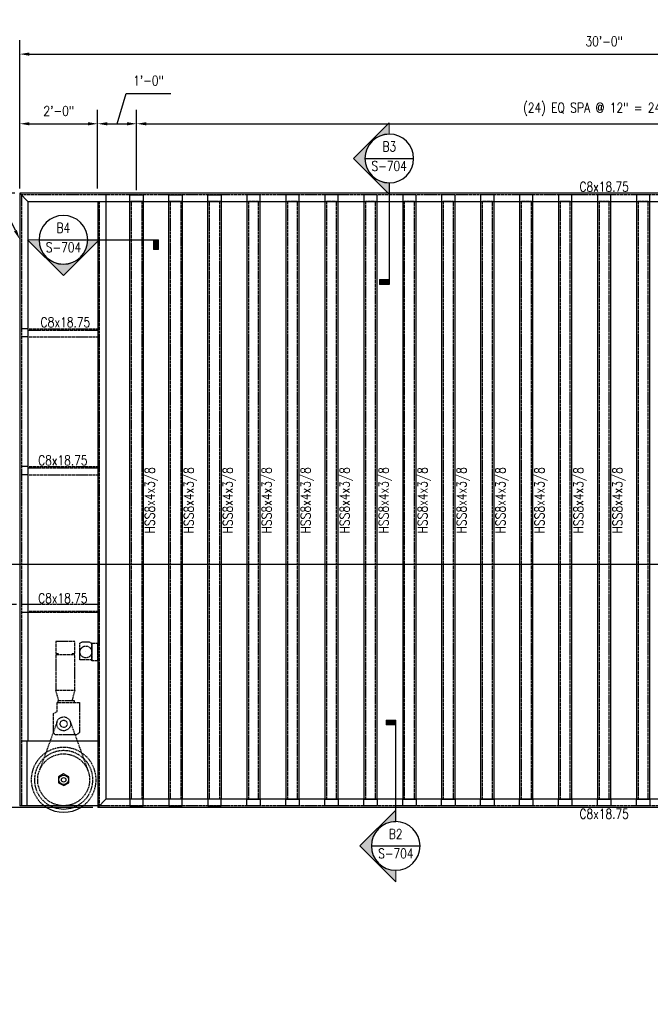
# Model space of a CAD drawing. Header units: inches. Extents: x -19349 to 116849, y 0 to 502.
# Tile 2 of 5: x 292 to 486, y 0 to 303. Entities that reach past the tile are written whole.
import ezdxf
from ezdxf import colors
from ezdxf.entities.mleader import LeaderData, LeaderLine
from ezdxf.enums import TextEntityAlignment as Align
from ezdxf.math import Vec2, Vec3

# ---------------------------------------------------------------- set-up
doc = ezdxf.new("R2010")
doc.units = ezdxf.units.IN
doc.header["$MEASUREMENT"] = 0
doc.linetypes.add('HIDDEN', pattern=[0.375, 0.25, -0.125])
doc.linetypes.add('HIDDEN2', pattern=[0.1875, 0.125, -0.0625])
for name, color, linetype in [('S-ANNO-DIMS', 1, 'Continuous'), ('S-ANNO-TEXT', 2, 'Continuous'), ('S-DETL-XLIT', 1, 'Continuous')]:
    doc.layers.add(name, color=color, linetype=linetype)
doc.layers.add('S-ANNO-SYMB', color=2, linetype='Continuous', lineweight=25)
doc.styles.add('Annotative', font='romans.shx', dxfattribs={"width": 0.8, "height": 0.125})
doc.styles.add('HDRSTD', font='romans.shx', dxfattribs={"height": 3})
doc.dimstyles.new('Annotative', dxfattribs={"dimscale": 0, "dimtxt": 0.125, "dimasz": 0.125, "dimexe": 0.179688, "dimexo": 0.0625, "dimgap": 0.09, "dimtad": 1, "dimdec": 3, "dimzin": 3, "dimdsep": 46, "dimlunit": 4, "dimtxsty": 'Annotative', "dimcen": 0.09, "dimclrt": 2, "dimazin": 2, "dimtfac": 1, "dimtdec": 3, "dimtmove": 1, "dimatfit": 3, "dimfxl": 1, "dimtfill": 1, "dimfrac": 2, "dimtolj": 1, "dimtzin": 0, "dimarcsym": 0})

# ---------------------------------------------------------------- blocks, each defined once
blk = doc.blocks.new('*D29')
at = {"layer": 'S-ANNO-DIMS', "color": 0, "lineweight": -2, "transparency": 16777216}
for p, q in [((290.29, 249.95), (238.25, 249.95)), ((242.57, 63.7), (242.57, 246.95)), ((314.29, 60.7), (238.25, 60.7))]:
    blk.add_line(p, q, dxfattribs=at)
at = {"layer": 'S-ANNO-DIMS', "color": 0, "transparency": 16777216}
for points in [[(242.07, 246.95), (243.07, 246.95), (242.57, 249.95)], [(242.07, 63.7), (243.07, 63.7), (242.57, 60.7)]]:
    blk.add_solid(points, dxfattribs=at)
at = {"layer": 'S-ANNO-DIMS', "color": 2, "transparency": 16777216, "insert": (238.12, 155.32), "char_height": 3, "attachment_point": 5, "rotation": 90, "style": 'Annotative', "bg_fill": 3, "box_fill_scale": 1.25, "bg_fill_color": 256, "bg_fill_true_color": 13158600, "bg_fill_transparency": 0}
blk.add_mtext('\\A1;15\'-9 1/4"', dxfattribs=at)
blk = doc.blocks.new('*D30')
at = {"layer": 'S-ANNO-DIMS', "color": 0, "lineweight": -2, "transparency": 16777216}
for p, q in [((291.79, 251.45), (291.79, 297.14)), ((651.79, 251.45), (651.79, 297.14)), ((294.79, 292.83), (648.79, 292.83))]:
    blk.add_line(p, q, dxfattribs=at)
at = {"layer": 'S-ANNO-DIMS', "color": 0, "transparency": 16777216}
for points in [[(294.79, 293.33), (294.79, 292.33), (291.79, 292.83)], [(648.79, 293.33), (648.79, 292.33), (651.79, 292.83)]]:
    blk.add_solid(points, dxfattribs=at)
at = {"layer": 'S-ANNO-DIMS', "color": 2, "transparency": 16777216, "insert": (471.79, 296.78), "char_height": 3, "attachment_point": 5, "style": 'Annotative', "bg_fill": 3, "box_fill_scale": 1.25, "bg_fill_color": 256, "bg_fill_true_color": 13158600, "bg_fill_transparency": 0}
blk.add_mtext('\\A1;30\'-0"', dxfattribs=at)
blk = doc.blocks.new('*D31')
at = {"layer": 'S-ANNO-DIMS', "color": 0, "lineweight": -2, "transparency": 16777216}
for p, q in [((327.79, 250.95), (327.79, 275.68)), ((615.79, 248.95), (615.79, 275.68)), ((330.79, 271.37), (612.79, 271.37))]:
    blk.add_line(p, q, dxfattribs=at)
at = {"layer": 'S-ANNO-DIMS', "color": 0, "transparency": 16777216}
for points in [[(330.79, 271.87), (330.79, 270.87), (327.79, 271.37)], [(612.79, 271.87), (612.79, 270.87), (615.79, 271.37)]]:
    blk.add_solid(points, dxfattribs=at)
at = {"layer": 'S-ANNO-DIMS', "color": 2, "transparency": 16777216, "insert": (471.79, 275.82), "char_height": 3, "attachment_point": 5, "style": 'Annotative', "bg_fill": 3, "box_fill_scale": 1.25, "bg_fill_color": 256, "bg_fill_true_color": 13158600, "bg_fill_transparency": 0}
blk.add_mtext('\\A1;(24) EQ SPA @ 12" = 24\'-0"', dxfattribs=at)
blk = doc.blocks.new('*U9')
at = {"layer": 'S-ANNO-SYMB'}
blk.add_line((-0.312, 0), (-18.667, 0), dxfattribs=at)
at = {"layer": 'S-ANNO-TEXT', "style": 'HDRSTD'}
for tag, p in [('DET_NO', (0, 0.091)), ('REFSHT', (0, -0.096))]:
    blk.add_attdef(tag, text='', height=0.1, dxfattribs=at).set_placement(p, align=Align.MIDDLE_CENTER)
blk = doc.blocks.new('ELEVARROW')
at = {"lineweight": 9}
h = blk.add_hatch(color=256, dxfattribs=at)
edge = h.paths.add_edge_path(flags=0)
edge.add_line((0.46, 0), (0.312, 0))
edge.add_arc((0, 0), 0.312, 360, 540)
edge.add_line((-0.313, 0), (-0.46, 0))
edge.add_line((-0.46, 0), (0, 0.46))
edge.add_line((0, 0.46), (0.46, 0))
at = {"lineweight": 13}
blk.add_lwpolyline([(-0.46, 0), (-0.312, 0, -1), (0.312, 0), (0.46, 0), (0, 0.46)], format="xyb", close=True, dxfattribs=at)
blk = doc.blocks.new('Sectrinew')
at = {"lineweight": 9}
blk.add_hatch(color=256, dxfattribs=at).paths.add_polyline_path([(0, 0.125), (0, 0), (-0.0625, 0), (-0.0625, 0.125)], flags=0)
for p, q in [((0, 0.125), (-0.0625, 0.125)), ((-0.0625, 0.125), (-0.0625, 0)), ((-0.0625, 0), (0, 0)), ((0, 0), (0, 0.125))]:
    blk.add_line(p, q, dxfattribs=at)
blk = doc.blocks.new('*U10')
at = {"layer": 'S-ANNO-SYMB'}
for p, q in [((-0.312, 0), (0.312, 0)), ((0, -0.312), (0, -1.616))]:
    blk.add_line(p, q, dxfattribs=at)
blk.add_ellipse((0, 0), major_axis=(-0.221, 0.221), ratio=1, start_param=5.497787, end_param=11.780972, dxfattribs=at)
at = {"layer": 'S-ANNO-SYMB', "zscale": 0.03125, "rotation": 89.99999999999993}
blk.add_blockref('ELEVARROW', (0, 0), dxfattribs=at)
at = {"layer": 'S-ANNO-SYMB', "xscale": -1, "zscale": 0.03125, "rotation": 90}
blk.add_blockref('Sectrinew', (0, -1.616), dxfattribs=at)
at = {"layer": 'S-ANNO-TEXT', "style": 'HDRSTD'}
for tag, p in [('DET_NO', (0, 0.091)), ('REFSHT', (0, -0.096))]:
    blk.add_attdef(tag, text='', height=0.1, dxfattribs=at).set_placement(p, align=Align.MIDDLE_CENTER)
blk = doc.blocks.new('*U11')
at = {"layer": 'S-ANNO-SYMB'}
for p, q in [((0, 0.312), (0, 1.616)), ((-0.312, 0), (0.312, 0))]:
    blk.add_line(p, q, dxfattribs=at)
blk.add_ellipse((0, 0), major_axis=(-0.221, 0.221), ratio=1, start_param=5.497787, end_param=11.780972, dxfattribs=at)
at = {"layer": 'S-ANNO-SYMB', "zscale": 0.03125}
for name, p, rotation in [('Sectrinew', (0, 1.616), 89.99999999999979), ('ELEVARROW', (0, 0), 89.99999999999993)]:
    blk.add_blockref(name, p, dxfattribs=dict(at, rotation=rotation))
at = {"layer": 'S-ANNO-TEXT', "style": 'HDRSTD'}
for tag, p in [('DET_NO', (0, 0.091)), ('REFSHT', (0, -0.096))]:
    blk.add_attdef(tag, text='', height=0.1, dxfattribs=at).set_placement(p, align=Align.MIDDLE_CENTER)
blk = doc.blocks.new('*D28')
at = {"layer": 'S-ANNO-DIMS', "color": 0, "lineweight": -2, "transparency": 16777216}
for p, q in [((321.79, 271.37), (324.59, 280.71)), ((324.59, 280.71), (338.29, 280.71)), ((315.79, 251.45), (315.79, 275.68)), ((327.79, 250.95), (327.79, 275.68)), ((318.79, 271.37), (324.79, 271.37))]:
    blk.add_line(p, q, dxfattribs=at)
at = {"layer": 'S-ANNO-DIMS', "color": 0, "transparency": 16777216}
for points in [[(318.79, 271.87), (318.79, 270.87), (315.79, 271.37)], [(324.79, 271.87), (324.79, 270.87), (327.79, 271.37)]]:
    blk.add_solid(points, dxfattribs=at)
at = {"layer": 'S-ANNO-DIMS', "color": 2, "transparency": 16777216, "insert": (331.44, 284.66), "char_height": 3, "attachment_point": 5, "style": 'Annotative', "bg_fill": 3, "box_fill_scale": 1.25, "bg_fill_color": 256, "bg_fill_true_color": 13158600, "bg_fill_transparency": 0}
blk.add_mtext('\\A1;1\'-0"', dxfattribs=at)
blk = doc.blocks.new('*D16')
at = {"layer": 'S-ANNO-DIMS', "color": 0, "lineweight": -2, "transparency": 16777216}
for p, q in [((291.79, 251.45), (291.79, 275.68)), ((315.79, 251.45), (315.79, 275.68)), ((294.79, 271.37), (312.79, 271.37))]:
    blk.add_line(p, q, dxfattribs=at)
at = {"layer": 'S-ANNO-DIMS', "color": 0, "transparency": 16777216}
for points in [[(294.79, 271.87), (294.79, 270.87), (291.79, 271.37)], [(312.79, 271.87), (312.79, 270.87), (315.79, 271.37)]]:
    blk.add_solid(points, dxfattribs=at)
at = {"layer": 'S-ANNO-DIMS', "color": 2, "transparency": 16777216, "insert": (303.79, 275.32), "char_height": 3, "attachment_point": 5, "style": 'Annotative', "bg_fill": 3, "box_fill_scale": 1.25, "bg_fill_color": 256, "bg_fill_true_color": 13158600, "bg_fill_transparency": 0}
blk.add_mtext('\\A1;2\'-0"', dxfattribs=at)
blk = doc.blocks.new('*D20')
at = {"layer": 'S-ANNO-DIMS', "color": 0, "lineweight": -2, "transparency": 16777216}
for p, q in [((290.29, 249.95), (261.59, 249.95)), ((265.9, 126.2), (265.9, 246.95)), ((290.79, 123.2), (261.59, 123.2))]:
    blk.add_line(p, q, dxfattribs=at)
at = {"layer": 'S-ANNO-DIMS', "color": 0, "transparency": 16777216}
for points in [[(265.4, 246.95), (266.4, 246.95), (265.9, 249.95)], [(265.4, 126.2), (266.4, 126.2), (265.9, 123.2)]]:
    blk.add_solid(points, dxfattribs=at)
at = {"layer": 'S-ANNO-DIMS', "color": 2, "transparency": 16777216, "insert": (261.45, 186.57), "char_height": 3, "attachment_point": 5, "rotation": 90, "style": 'Annotative', "bg_fill": 3, "box_fill_scale": 1.25, "bg_fill_color": 256, "bg_fill_true_color": 13158600, "bg_fill_transparency": 0}
blk.add_mtext('\\A1;(3) EQ SPA @ 3\'-6 1/4" = 10\'-6 3/4"', dxfattribs=at)
blk = doc.blocks.new('*U32')
at = {"layer": 'S-ANNO-SYMB'}
for p, q in [((-0.312, 0), (0.312, 0)), ((0.312, 0), (1.22, 0))]:
    blk.add_line(p, q, dxfattribs=at)
blk.add_ellipse((0, 0), major_axis=(-0.221, -0.221), ratio=1, start_param=5.497787, end_param=11.780972, dxfattribs=at)
at = {"layer": 'S-ANNO-SYMB', "zscale": 0.03125, "rotation": 179.9999999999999}
blk.add_blockref('ELEVARROW', (0, 0), dxfattribs=at)
at = {"layer": 'S-ANNO-SYMB', "xscale": -1, "zscale": 0.03125, "rotation": 180}
blk.add_blockref('Sectrinew', (1.22, 0), dxfattribs=at)
at = {"layer": 'S-ANNO-TEXT', "style": 'HDRSTD'}
for tag, p in [('DET_NO', (0, 0.091)), ('REFSHT', (0, -0.096))]:
    blk.add_attdef(tag, text='', height=0.1, dxfattribs=at).set_placement(p, align=Align.MIDDLE_CENTER)

msp = doc.modelspace()

# ---------------------------------------------------------------- linework, layer by layer
at = {"layer": 'S-DETL-XLIT'}
for p, q in [((651.7926, 249.948), (291.7926, 249.948)), ((318.2926, 249.448), (318.2926, 63.198)), ((625.2926, 63.198), (318.2847, 63.198)), ((625.2926, 63.198), (318.2847, 63.198))]:
    msp.add_line(p, q, dxfattribs=at)
at = {"layer": 'S-DETL-XLIT', "linetype": 'HIDDEN'}
msp.add_line((316.2926, 247.448), (316.2926, 61.206), dxfattribs=at)
at = {"layer": 'S-DETL-XLIT', "linetype": 'HIDDEN2', "ltscale": 0.5}
for points in [[(325.7301, 61.198), (329.8551, 61.198), (329.8551, 63.198), (325.7301, 63.198)], [(337.7301, 61.198), (341.8551, 61.198), (341.8551, 63.198), (337.7301, 63.198)], [(349.7301, 61.198), (353.8551, 61.198), (353.8551, 63.198), (349.7301, 63.198)], [(365.8551, 61.198), (361.7301, 61.198), (361.7301, 63.198), (365.8551, 63.198)], [(377.8551, 61.198), (373.7301, 61.198), (373.7301, 63.198), (377.8551, 63.198)], [(389.8551, 61.198), (385.7301, 61.198), (385.7301, 63.198), (389.8551, 63.198)], [(401.8551, 61.198), (397.7301, 61.198), (397.7301, 63.198), (401.8551, 63.198)], [(413.8551, 61.198), (409.7301, 61.198), (409.7301, 63.198), (413.8551, 63.198)], [(425.8551, 61.198), (421.7301, 61.198), (421.7301, 63.198), (425.8551, 63.198)], [(437.8551, 61.198), (433.7301, 61.198), (433.7301, 63.198), (437.8551, 63.198)], [(449.8551, 61.198), (445.7301, 61.198), (445.7301, 63.198), (449.8551, 63.198)], [(461.8551, 61.198), (457.7301, 61.198), (457.7301, 63.198), (461.8551, 63.198)], [(473.8551, 61.198), (469.7301, 61.198), (469.7301, 63.198), (473.8551, 63.198)], [(485.8551, 61.198), (481.7301, 61.198), (481.7301, 63.198), (485.8551, 63.198)]]:
    msp.add_lwpolyline(points, close=True, dxfattribs=at)

# ---------------------------------------------------------------- block references
at = {"layer": 'S-ANNO-SYMB'}
ref = msp.add_blockref('*U11', (407.5894, 48.7954), dxfattribs=dict(at, xscale=24, yscale=24, zscale=24))
ref.add_attrib('REFSHT', 'S-704', dxfattribs={"layer": '0', "color": 1, "height": 3, "style": 'Annotative', "width": 0.800781}).set_placement((407.5894, 46.4877), align=Align.MIDDLE_CENTER)
ref.add_attrib('DET_NO', 'B2', dxfattribs={"layer": '0', "color": 1, "height": 3, "style": 'Annotative', "width": 0.800781}).set_placement((407.5894, 50.9859), align=Align.CENTER)

# ---------------------------------------------------------------- texts
at = {"layer": 'S-ANNO-TEXT', "linetype": 'Continuous', "lineweight": 0, "char_height": 3, "width": 531, "attachment_point": 2, "rotation": 90, "style": 'Annotative'}
for insert in [(330.3551, 155.323), (342.3551, 155.323), (354.3551, 155.323), (366.3551, 155.323), (378.3551, 155.323), (390.3551, 155.323), (402.3551, 155.323), (414.3551, 155.323), (426.3551, 155.323), (438.3551, 155.323), (450.3551, 155.323), (462.3551, 155.323), (474.3551, 155.323)]:
    msp.add_mtext('HSS8x4x3/8', dxfattribs=dict(at, insert=insert))
at = {"layer": 'S-ANNO-TEXT', "linetype": 'Continuous', "lineweight": 0, "insert": (471.7887, 60.198), "char_height": 3, "width": 531, "attachment_point": 2, "style": 'Annotative'}
msp.add_mtext('C8x18.75', dxfattribs=at)

# ---------------------------------------------------------------- leaders
at = {"layer": 'S-ANNO-TEXT', "linetype": 'Continuous', "lineweight": 0}
ml = msp.add_multileader_mtext('Standard', dxfattribs=at)
ml.set_content('NOTE: 1. DOOR FRAMING ONLY SHOWN.\\PSEE OTHER SHEETS FOR DOOR PLATE ELEVATIONS/ DETAILS.', color=2, style='Annotative')
ml.set_leader_properties(color=1)
ml.build(insert=Vec2(0, 0))
ml.multileader.update_dxf_attribs({"text_right_attachment_type": 6, "dogleg_length": 0.125, "arrow_head_size": 3, "scale": 24})
ctx = ml.context
ctx.base_point, ctx.scale, ctx.char_height, ctx.arrow_head_size, ctx.landing_gap_size, ctx.plane_origin = Vec3(418.1408, 49.2452), 24, 3, 3, 3, Vec3(646.8597, 68.522)
ctx.right_attachment = 6
notes = []
notes.append((ctx, [(0, (0, 0, 0), (0, 0), (1, 0), 1, [])]))
ctx.mtext.insert, ctx.mtext.width, ctx.mtext.flow_direction = Vec3(421.1408, 51.2452), 3697.590658, 5
for ctx, leaders in notes:
    for number, flags, end, landing, length, lines in leaders:
        leader = LeaderData()
        leader.index, (leader.has_last_leader_line, leader.has_dogleg_vector, leader.attachment_direction) = number, flags
        leader.last_leader_point, leader.dogleg_vector, leader.dogleg_length = Vec3(end), Vec3(landing), length
        for number, points, colour, breaks in lines:
            line = LeaderLine()
            line.index, line.vertices, line.color, line.breaks = number, Vec3.list(points), colors.encode_raw_color(colour), breaks
            leader.lines.append(line)
        ctx.leaders.append(leader)

# ---------------------------------------------------------------- next in the draw order: dimensions: what is measured, and where the dimension line sits
at = {"layer": 'S-ANNO-DIMS'}
dim = msp.add_linear_dim(base=(242.5659, 249.948), p1=(315.7926, 60.698), p2=(291.7926, 249.948), angle=270, dimstyle='Annotative', override={"dimpost": '\\X'}, dxfattribs=at)
dim.commit()
dim.dimension.update_dxf_attribs({"geometry": '*D29', "text_midpoint": (238.1202, 155.323)})

# ---------------------------------------------------------------- next in the draw order: linework, layer by layer
at = {"layer": 'S-DETL-XLIT', "linetype": 'HIDDEN'}
for p, q in [((651.2926, 249.448), (292.2926, 249.448)), ((315.7926, 207.698), (294.2926, 207.698)), ((315.7926, 165.198), (294.2926, 165.198)), ((294.2926, 121.198), (315.7926, 121.198)), ((303.3195, 87.16), (297.8171, 71.9736)), ((307.3125, 87.16), (312.8148, 71.9736)), ((627.2926, 61.198), (315.7926, 61.198))]:
    msp.add_line(p, q, dxfattribs=at)
at = {"layer": 'S-DETL-XLIT'}
for p, q in [((294.2926, 247.448), (294.2926, 81.198)), ((315.7926, 247.448), (315.7926, 60.698)), ((294.2926, 120.698), (292.2926, 120.698)), ((292.2926, 81.198), (315.7926, 81.198)), ((294.0196, 81.198), (294.0196, 61.198)), ((305.316, 71.0143), (303.6876, 70.1064)), ((292.2926, 61.198), (291.7926, 61.198)), ((315.7926, 61.198), (292.2926, 61.198)), ((318.2847, 63.198), (315.7926, 60.698)), ((627.7926, 60.698), (315.7926, 60.698))]:
    msp.add_line(p, q, dxfattribs=at)
at = {"layer": 'S-DETL-XLIT', "linetype": 'HIDDEN'}
for points in [[(294.2926, 208.198), (315.7926, 208.198)], [(294.2926, 205.698), (315.7926, 205.698)], [(294.2926, 165.698), (315.7926, 165.698)], [(294.2926, 163.198), (315.7926, 163.198)], [(315.7926, 123.198), (294.2926, 123.198)], [(315.7926, 120.698), (294.2926, 120.698)], [(307.9482, 107.7458), (307.9482, 108.082), (308.7361, 108.082), (308.7361, 111.7755), (302.8816, 111.7755), (302.8816, 108.082), (303.5875, 108.082), (303.5875, 107.7458)], [(313.968, 106.1761), (310.2796, 106.1761), (310.2796, 111.2778), (311.1356, 111.7288), (313.1276, 111.7288), (313.9525, 111.2778), (313.968, 106.1761)], [(308.7576, 96.7797), (308.7576, 107.7458), (302.8816, 107.7458), (302.8816, 96.7797)], [(303.7998, 93.5469), (302.8816, 96.7797), (308.7576, 96.7797), (307.8685, 93.5469)], [(302.2283, 83.7824), (302.2283, 89.6408), (303.3274, 90.2754), (303.3274, 92.9606), (310.2151, 92.9606), (310.2151, 83.7579), (309.287, 83.0012), (302.6191, 83.0012), (302.2283, 83.7824)], [(308.61, 92.9606), (308.61, 93.5469), (303.5461, 93.5469), (303.5461, 92.9606)]]:
    msp.add_lwpolyline(points, dxfattribs=at)
msp.add_lwpolyline([(313.9525, 111.2778), (315.7734, 111.2778), (315.7734, 105.865), (313.9525, 105.865)], close=True, dxfattribs=at)
at = {"layer": 'S-DETL-XLIT'}
msp.add_lwpolyline([(303.6876, 70.1064), (303.6876, 68.2322), (305.3407, 67.4246), (306.9469, 68.2322), (306.9469, 70.1064), (305.316, 71.0143)], dxfattribs=at)
at = {"layer": 'S-DETL-XLIT', "linetype": 'HIDDEN'}
for centre, radius in [((312.1627, 108.5869), 1.8221), ((312.1783, 108.6025), 0.011), ((305.316, 86.4366), 2.1235), ((305.316, 86.4366), 1.0962), ((305.316, 69.1866), 8)]:
    msp.add_circle(centre, radius, dxfattribs=at)
at = {"layer": 'S-DETL-XLIT'}
for radius in [1.4682, 0.6916]:
    msp.add_circle((305.316, 69.1866), radius, dxfattribs=at)
at = {"layer": 'S-DETL-XLIT', "linetype": 'HIDDEN'}
for radius, start, end in [(10, 301.912201, 238.087799), (9, 289.407906, 250.592094)]:
    msp.add_arc((305.316, 69.1866), radius, start, end, dxfattribs=at)
at = {"layer": 'S-DETL-XLIT'}
for radius, start, end in [(10, 238.087799, 301.912201), (9, 250.592094, 289.407906)]:
    msp.add_arc((305.316, 69.1866), radius, start, end, dxfattribs=at)

# ---------------------------------------------------------------- next in the draw order: block references
at = {"layer": 'S-ANNO-SYMB'}
ref = msp.add_blockref('*U32', (305.2427, 235.5986), dxfattribs=dict(at, xscale=24, yscale=24, zscale=24))
ref.add_attrib('REFSHT', 'S-704', dxfattribs={"layer": '0', "color": 1, "height": 3, "style": 'Annotative', "width": 0.800781}).set_placement((305.2427, 233.2909), align=Align.MIDDLE_CENTER)
ref.add_attrib('DET_NO', 'B4', dxfattribs={"layer": '0', "color": 1, "height": 3, "style": 'Annotative', "width": 0.800781}).set_placement((305.2427, 237.7891), align=Align.CENTER)
at = {"layer": 'S-ANNO-SYMB', "xscale": 24, "yscale": 24, "zscale": 24}
msp.add_blockref('*U9', (725.4774, 135.4988), dxfattribs=at)

# ---------------------------------------------------------------- next in the draw order: texts
at = {"layer": 'S-ANNO-TEXT', "linetype": 'Continuous', "lineweight": 0, "char_height": 3, "width": 531, "attachment_point": 8, "style": 'Annotative'}
for insert in [(305.843, 208.6891), (305.0793, 166.1508), (305.0793, 123.6508)]:
    msp.add_mtext('C8x18.75', dxfattribs=dict(at, insert=insert))

# ---------------------------------------------------------------- next in the draw order: dimensions: what is measured, and where the dimension line sits
at = {"layer": 'S-ANNO-DIMS'}
dim = msp.add_linear_dim(base=(651.7926, 292.8313), p1=(291.7926, 249.948), p2=(651.7926, 249.948), angle=180, dimstyle='Annotative', override={"dimpost": '\\X'}, dxfattribs=at)
dim.commit()
dim.dimension.update_dxf_attribs({"geometry": '*D30', "text_midpoint": (471.7926, 296.7771)})

# ---------------------------------------------------------------- next in the draw order: linework, layer by layer
at = {"layer": 'S-DETL-XLIT'}
msp.add_line((291.7926, 249.948), (291.7926, 61.198), dxfattribs=at)
at = {"layer": 'S-DETL-XLIT', "linetype": 'HIDDEN'}
msp.add_line((292.2926, 249.448), (292.2926, 61.198), dxfattribs=at)
at = {"layer": 'S-DETL-XLIT'}
msp.add_lwpolyline([(294.2926, 247.448), (291.7926, 249.948)], dxfattribs=at)

# ---------------------------------------------------------------- next in the draw order: dimensions: what is measured, and where the dimension line sits
at = {"layer": 'S-ANNO-DIMS'}
dim = msp.add_linear_dim(base=(615.7926, 271.3724), p1=(327.7926, 249.448), p2=(615.7926, 247.448), angle=180, text='(24) EQ SPA @ 12" = <>', dimstyle='Annotative', override={"dimpost": '\\X'}, dxfattribs=at)
dim.commit()
dim.dimension.update_dxf_attribs({"geometry": '*D31', "text_midpoint": (471.7926, 275.8181)})

# ---------------------------------------------------------------- next in the draw order: linework, layer by layer
at = {"layer": 'S-DETL-XLIT'}
msp.add_line((294.2926, 247.448), (649.2926, 247.448), dxfattribs=at)
at = {"layer": 'S-DETL-XLIT', "linetype": 'HIDDEN2', "ltscale": 0.5}
for points in [[(349.7301, 249.448), (353.8551, 249.448), (353.8551, 247.448), (349.7301, 247.448)], [(365.8551, 249.448), (361.7301, 249.448), (361.7301, 247.448), (365.8551, 247.448)], [(377.8551, 249.448), (373.7301, 249.448), (373.7301, 247.448), (377.8551, 247.448)], [(389.8551, 249.448), (385.7301, 249.448), (385.7301, 247.448), (389.8551, 247.448)], [(401.8551, 249.448), (397.7301, 249.448), (397.7301, 247.448), (401.8551, 247.448)], [(413.8551, 249.448), (409.7301, 249.448), (409.7301, 247.448), (413.8551, 247.448)], [(425.8551, 249.448), (421.7301, 249.448), (421.7301, 247.448), (425.8551, 247.448)], [(437.8551, 249.448), (433.7301, 249.448), (433.7301, 247.448), (437.8551, 247.448)], [(449.8551, 249.448), (445.7301, 249.448), (445.7301, 247.448), (449.8551, 247.448)], [(461.8551, 249.448), (457.7301, 249.448), (457.7301, 247.448), (461.8551, 247.448)], [(473.8551, 249.448), (469.7301, 249.448), (469.7301, 247.448), (473.8551, 247.448)], [(485.8551, 249.448), (481.7301, 249.448), (481.7301, 247.448), (485.8551, 247.448)]]:
    msp.add_lwpolyline(points, close=True, dxfattribs=at)
at = {"layer": 'S-DETL-XLIT'}
for points in [[(329.8551, 247.448), (329.8551, 63.198), (325.7301, 63.198), (325.7301, 247.448)], [(341.8551, 247.448), (341.8551, 63.198), (337.7301, 63.198), (337.7301, 247.448)], [(353.8551, 247.448), (353.8551, 63.198), (349.7301, 63.198), (349.7301, 247.448)], [(361.7301, 247.448), (361.7301, 63.198), (365.8551, 63.198), (365.8551, 247.448)], [(373.7301, 247.448), (373.7301, 63.198), (377.8551, 63.198), (377.8551, 247.448)], [(385.7301, 247.448), (385.7301, 63.198), (389.8551, 63.198), (389.8551, 247.448)], [(397.7301, 247.448), (397.7301, 63.198), (401.8551, 63.198), (401.8551, 247.448)], [(409.7301, 247.448), (409.7301, 63.198), (413.8551, 63.198), (413.8551, 247.448)], [(421.7301, 247.448), (421.7301, 63.198), (425.8551, 63.198), (425.8551, 247.448)], [(433.7301, 247.448), (433.7301, 63.198), (437.8551, 63.198), (437.8551, 247.448)], [(445.7301, 247.448), (445.7301, 63.198), (449.8551, 63.198), (449.8551, 247.448)], [(457.7301, 247.448), (457.7301, 63.198), (461.8551, 63.198), (461.8551, 247.448)], [(469.7301, 247.448), (469.7301, 63.198), (473.8551, 63.198), (473.8551, 247.448)], [(481.7301, 247.448), (481.7301, 63.198), (485.8551, 63.198), (485.8551, 247.448)]]:
    msp.add_lwpolyline(points, dxfattribs=at)
at = {"layer": 'S-DETL-XLIT', "linetype": 'HIDDEN'}
for points in [[(329.3551, 63.198), (326.2301, 63.198), (326.2301, 247.448), (329.3551, 247.448)], [(341.3551, 63.198), (338.2301, 63.198), (338.2301, 247.448), (341.3551, 247.448)], [(353.3551, 63.198), (350.2301, 63.198), (350.2301, 247.448), (353.3551, 247.448)], [(362.2301, 63.198), (365.3551, 63.198), (365.3551, 247.448), (362.2301, 247.448)], [(374.2301, 63.198), (377.3551, 63.198), (377.3551, 247.448), (374.2301, 247.448)], [(386.2301, 63.198), (389.3551, 63.198), (389.3551, 247.448), (386.2301, 247.448)], [(398.2301, 63.198), (401.3551, 63.198), (401.3551, 247.448), (398.2301, 247.448)], [(410.2301, 63.198), (413.3551, 63.198), (413.3551, 247.448), (410.2301, 247.448)], [(422.2301, 63.198), (425.3551, 63.198), (425.3551, 247.448), (422.2301, 247.448)], [(434.2301, 63.198), (437.3551, 63.198), (437.3551, 247.448), (434.2301, 247.448)], [(446.2301, 63.198), (449.3551, 63.198), (449.3551, 247.448), (446.2301, 247.448)], [(458.2301, 63.198), (461.3551, 63.198), (461.3551, 247.448), (458.2301, 247.448)], [(470.2301, 63.198), (473.3551, 63.198), (473.3551, 247.448), (470.2301, 247.448)], [(482.2301, 63.198), (485.3551, 63.198), (485.3551, 247.448), (482.2301, 247.448)]]:
    msp.add_lwpolyline(points, close=True, dxfattribs=at)

# ---------------------------------------------------------------- next in the draw order: block references
at = {"layer": 'S-ANNO-SYMB'}
ref = msp.add_blockref('*U10', (405.5894, 260.6617), dxfattribs=dict(at, xscale=24, yscale=24, zscale=24))
ref.add_attrib('REFSHT', 'S-704', dxfattribs={"layer": '0', "color": 1, "height": 3, "style": 'Annotative', "width": 0.800781}).set_placement((405.5894, 258.354), align=Align.MIDDLE_CENTER)
ref.add_attrib('DET_NO', 'B3', dxfattribs={"layer": '0', "color": 1, "height": 3, "style": 'Annotative', "width": 0.800781}).set_placement((405.5894, 262.8522), align=Align.CENTER)

# ---------------------------------------------------------------- next in the draw order: texts
at = {"layer": 'S-ANNO-TEXT', "linetype": 'Continuous', "lineweight": 0, "insert": (471.7887, 250.448), "char_height": 3, "width": 531, "attachment_point": 8, "style": 'Annotative'}
msp.add_mtext('C8x18.75', dxfattribs=at)

# ---------------------------------------------------------------- next in the draw order: dimensions: what is measured, and where the dimension line sits
at = {"layer": 'S-ANNO-DIMS'}
dim = msp.add_linear_dim(base=(327.7926, 271.3724), p1=(315.7926, 249.948), p2=(327.7926, 249.448), angle=180, dimstyle='Annotative', override={"dimpost": '\\X'}, dxfattribs=at)
dim.commit()
dim.dimension.update_dxf_attribs({"geometry": '*D28', "text_midpoint": (326.7541, 284.6563)})

# ---------------------------------------------------------------- next in the draw order: linework, layer by layer
at = {"layer": 'S-DETL-XLIT', "linetype": 'HIDDEN2', "ltscale": 0.5}
for points in [[(325.7301, 249.448), (329.8551, 249.448), (329.8551, 247.448), (325.7301, 247.448)], [(337.7301, 249.448), (341.8551, 249.448), (341.8551, 247.448), (337.7301, 247.448)]]:
    msp.add_lwpolyline(points, close=True, dxfattribs=at)

# ---------------------------------------------------------------- next in the draw order: leaders
at = {"layer": 'S-ANNO-TEXT', "color": 1, "linetype": 'Continuous', "lineweight": 0}
ml = msp.add_multileader_mtext('Standard', dxfattribs=at)
ml.set_content('{\\C1;OH}', color=2, style='Annotative')
ml.set_leader_properties(color=1)
ml.build(insert=Vec2(0, 0))
ml.multileader.update_dxf_attribs({"text_right_attachment_type": 6, "dogleg_length": 0.125, "arrow_head_size": 3, "scale": 24})
ctx = ml.context
ctx.base_point, ctx.scale, ctx.char_height, ctx.arrow_head_size, ctx.landing_gap_size, ctx.plane_origin = Vec3(590.8783, 380.4153), 24, 3, 3, 3, Vec3(437.6536, 397.5353)
ctx.right_attachment, ctx.text_align_type = 6, 1
notes = []
notes.append((ctx, [(0, (0, 0, 0), (0, 0), (1, 0), 1, [])]))
ctx.mtext.insert, ctx.mtext.width, ctx.mtext.defined_height, ctx.mtext.alignment, ctx.mtext.flow_direction = Vec3(595.9926, 381.9153), 13.989673, 216, 2, 5
for ctx, leaders in notes:
    for number, flags, end, landing, length, lines in leaders:
        leader = LeaderData()
        leader.index, (leader.has_last_leader_line, leader.has_dogleg_vector, leader.attachment_direction) = number, flags
        leader.last_leader_point, leader.dogleg_vector, leader.dogleg_length = Vec3(end), Vec3(landing), length
        for number, points, colour, breaks in lines:
            line = LeaderLine()
            line.index, line.vertices, line.color, line.breaks = number, Vec3.list(points), colors.encode_raw_color(colour), breaks
            leader.lines.append(line)
        ctx.leaders.append(leader)

# ---------------------------------------------------------------- next in the draw order: dimensions: what is measured, and where the dimension line sits
at = {"layer": 'S-ANNO-DIMS'}
dim = msp.add_linear_dim(base=(315.7926, 271.3724), p1=(291.7926, 249.948), p2=(315.7926, 249.948), angle=180, dimstyle='Annotative', override={"dimpost": '\\X'}, dxfattribs=at)
dim.commit()
dim.dimension.update_dxf_attribs({"geometry": '*D16', "text_midpoint": (303.7926, 275.3181)})

# ---------------------------------------------------------------- next in the draw order: dimensions: what is measured, and where the dimension line sits
dim = msp.add_linear_dim(base=(265.8995, 249.948), p1=(292.2926, 123.198), p2=(291.7926, 249.948), angle=90, text='(3) EQ SPA @ 3\'-6 1/4" = <>', dimstyle='Annotative', override={"dimpost": '\\X'}, dxfattribs=at)
dim.commit()
dim.dimension.update_dxf_attribs({"geometry": '*D20', "text_midpoint": (261.4538, 186.573)})

# ---------------------------------------------------------------- next in the draw order: linework, layer by layer
at = {"layer": 'S-DETL-XLIT'}
for p, q in [((294.2926, 208.198), (292.2926, 208.198)), ((294.2926, 205.698), (292.2926, 205.698)), ((294.2926, 165.698), (292.2926, 165.698)), ((294.2926, 163.198), (292.2926, 163.198)), ((294.2926, 123.198), (292.2926, 123.198))]:
    msp.add_line(p, q, dxfattribs=at)

# ---------------------------------------------------------------- next in the draw order: leaders
at = {"layer": 'S-ANNO-TEXT', "linetype": 'Continuous', "lineweight": 0}
ml = msp.add_multileader_mtext('Standard', dxfattribs=at)
ml.set_content('NOTE: TYPE A DOOR SHALL BE A SINGLE EGRESS DOOR - RHR (RIGHT HAND REVERSE).', color=2, style='Annotative')
ml.set_leader_properties()
ml.build(insert=Vec2(0, 0))
ml.multileader.update_dxf_attribs({"dogleg_length": 0.125, "arrow_head_size": 3, "scale": 24})
ctx = ml.context
ctx.base_point, ctx.scale, ctx.char_height, ctx.arrow_head_size, ctx.landing_gap_size, ctx.plane_origin = Vec3(38.6988, 459.783), 24, 3, 3, 3, Vec3(31.8867, 482.8229)
notes = []
notes.append((ctx, [(0, (0, 0, 0), (0, 0), (1, 0), 1, [])]))
ctx.mtext.insert, ctx.mtext.width, ctx.mtext.defined_height, ctx.mtext.flow_direction = Vec3(41.6988, 461.783), 4866.977591, 108, 5
ml = msp.add_multileader_mtext('Standard', dxfattribs=at)
ml.set_content('DOOR LEADING EDGE', color=2, style='Annotative')
ml.set_leader_properties(color=1)
ml.build(insert=Vec2(0, 0))
ml.multileader.update_dxf_attribs({"text_right_attachment_type": 3, "dogleg_length": 0.125, "arrow_head_size": 3, "scale": 24})
ctx = ml.context
ctx.base_point, ctx.scale, ctx.char_height, ctx.arrow_head_size, ctx.landing_gap_size, ctx.plane_origin = Vec3(226.4981, 273.7941), 24, 3, 3, 3, Vec3(150.1137, 295.452)
ctx.right_attachment, ctx.text_align_type = 3, 2
notes.append((ctx, [(0, (1, 1, 0), (272.9839, 273.7941), (-1, 0), 3, [(0, [(291.7926, 235.7382)], 0, [])])]))
ctx.mtext.insert, ctx.mtext.width, ctx.mtext.alignment, ctx.mtext.flow_direction = Vec3(266.9839, 275.2941), 817.346866, 3, 5
at = {"layer": 'S-ANNO-TEXT', "color": 1, "linetype": 'Continuous', "lineweight": 0}
ml = msp.add_multileader_mtext('Standard', dxfattribs=at)
ml.set_content('{\\C1;OH}', color=2, style='Annotative')
ml.set_leader_properties(color=1)
ml.build(insert=Vec2(0, 0))
ml.multileader.update_dxf_attribs({"text_right_attachment_type": 6, "dogleg_length": 0.125, "arrow_head_size": 3, "scale": 24})
ctx = ml.context
ctx.base_point, ctx.scale, ctx.char_height, ctx.arrow_head_size, ctx.landing_gap_size, ctx.plane_origin = Vec3(640.5884, 243.3566), 24, 3, 3, 3, Vec3(487.3637, 260.4766)
ctx.right_attachment, ctx.text_align_type = 6, 1
notes.append((ctx, [(0, (0, 0, 0), (0, 0), (1, 0), 1, [])]))
ctx.mtext.insert, ctx.mtext.width, ctx.mtext.defined_height, ctx.mtext.alignment, ctx.mtext.flow_direction = Vec3(645.7027, 244.8566), 13.989673, 216, 2, 5
for ctx, leaders in notes:
    for number, flags, end, landing, length, lines in leaders:
        leader = LeaderData()
        leader.index, (leader.has_last_leader_line, leader.has_dogleg_vector, leader.attachment_direction) = number, flags
        leader.last_leader_point, leader.dogleg_vector, leader.dogleg_length = Vec3(end), Vec3(landing), length
        for number, points, colour, breaks in lines:
            line = LeaderLine()
            line.index, line.vertices, line.color, line.breaks = number, Vec3.list(points), colors.encode_raw_color(colour), breaks
            leader.lines.append(line)
        ctx.leaders.append(leader)

doc.saveas('drawing.dxf')
